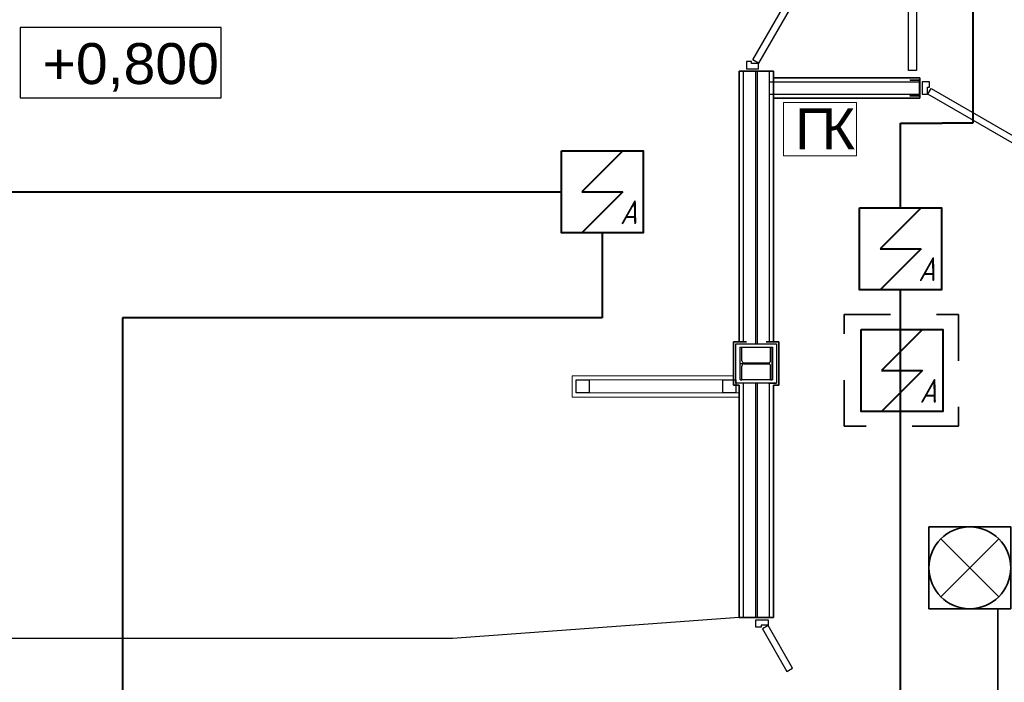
# Model space of a CAD drawing. Header units: millimetres. Extents: x -119471 to 297097, y -64331 to 65495.
# Tile 18 of 54: x -100777 to -94761, y -18050 to -14002. Entities that reach past the tile are written whole.
import ezdxf

# ---------------------------------------------------------------- set-up
doc = ezdxf.new("R2010")
doc.units = ezdxf.units.MM
doc.linetypes.add('Dashed', pattern=[564.444447, 282.222223, -282.222223])
doc.linetypes.add('GOST2.303 5', pattern=[75, 32.25, -21.5, 1.5, -19.75])
for name, color, linetype, lineweight in [('!В2 Пожар', 1, 'Continuous', 25), ('1_утеплитель наружных стен_Ном._пера__1', 7, 'Continuous', 13), ('41 ПС датчики', 1, 'Continuous', 40), ('45 ДПЛС', 232, 'Continuous', 40), ('60 Оповещение', 213, 'Continuous', 35)]:
    doc.layers.add(name, color=color, linetype=linetype, lineweight=lineweight)
doc.styles.add('GOST 2.304', font='cs_gost2304.shx')
doc.styles.add('СГЕНЕРИР_СТИЛЬ_1', font='arial.ttf')
doc.styles.add('стиль1', font='arial.ttf')

# ---------------------------------------------------------------- blocks, each defined once
blk = doc.blocks.new('Стена_42', base_point=(-96381.7, -13150.1))
at = {"layer": '1_утеплитель наружных стен_Ном._пера__1', "linetype": 'Continuous', "flags": 128}
for points in [[(-97401.7, -13175.1), (-96381.7, -13175.1)], [(-96381.7, -13150.1), (-97376.7, -13150.1)], [(-96381.7, -13175.1), (-96381.7, -13150.1)]]:
    blk.add_lwpolyline(points, dxfattribs=at)
blk = doc.blocks.new('Стена_43', base_point=(-97376.7, -13150.1))
at = {"layer": '1_утеплитель наружных стен_Ном._пера__1', "linetype": 'Continuous', "flags": 128}
for points in [[(-97401.7, -13045.1), (-97401.7, -13175.1)], [(-97376.7, -13150.1), (-97376.7, -13070.1)]]:
    blk.add_lwpolyline(points, dxfattribs=at)
blk = doc.blocks.new('Стена_44', base_point=(-97376.7, -13070.1))
at = {"layer": '1_утеплитель наружных стен_Ном._пера__1', "linetype": 'Continuous', "flags": 128}
for points in [[(-96414.7, -13045.1), (-97401.7, -13045.1)], [(-96414.7, -13070.1), (-96414.7, -13045.1)], [(-97376.7, -13070.1), (-96414.7, -13070.1)]]:
    blk.add_lwpolyline(points, dxfattribs=at)
blk = doc.blocks.new('ПК')
at = {"layer": '!В2 Пожар', "lineweight": 13, "ltscale": 100}
blk.add_lwpolyline([(447, 326.8), (0, 326.8), (0, 0), (447, 0)], close=True, dxfattribs=at)
at = {"layer": '!В2 Пожар', "ltscale": 100, "char_height": 250, "attachment_point": 1, "style": 'стиль1'}
for s, insert in [('П', (71.7, 290.1)), ('К', (234.6, 290.1))]:
    blk.add_mtext(s, dxfattribs=dict(at, insert=insert))
blk = doc.blocks.new('A$C71DB1A2A')
at = {"layer": '41 ПС датчики', "color": 0, "ltscale": 20}
for p, q in [((125, 250), (-125, 0)), ((-125, 0), (125, 0)), ((125, 0), (-125, -250))]:
    blk.add_line(p, q, dxfattribs=at)
at = {"layer": '41 ПС датчики', "color": 0}
blk.add_lwpolyline([(-250, 250), (250, 250), (250, -250), (-250, -250)], close=True, dxfattribs=at)
at = {"layer": '41 ПС датчики', "color": 0, "style": 'GOST 2.304', "oblique": 15}
blk.add_text('А', height=145.3, dxfattribs=at).set_placement((108.3, -197.5))

msp = doc.modelspace()

# ---------------------------------------------------------------- linework, layer by layer
at = {"linetype": 'Continuous'}
for p, q in [((-96297.5, -14247.4), (-95849.2, -13470.8)), ((-95814.1, -13490), (-96262.9, -14267.4)), ((-99545.4, -14050.5), (-100775.4, -14050.5)), ((-100775.4, -14050.5), (-100775.4, -14480.5)), ((-99545.4, -14480.5), (-99545.4, -14050.5)), ((-96262.9, -14267.4), (-96297.5, -14247.4)), ((-96356.9, -14317.4), (-96356.9, -15969.9)), ((-96336.9, -14317.4), (-96236.9, -14317.4)), ((-96336.9, -14317.4), (-96236.9, -14317.4)), ((-96281.9, -14317.4), (-96281.9, -15982.4)), ((-96271.9, -14317.4), (-96271.9, -15982.4)), ((-96196.9, -14317.4), (-96196.9, -14382.4)), ((-95336.9, -14369.4), (-95284.9, -14369.4)), ((-95336.9, -14372.4), (-95336.9, -14369.4)), ((-95336.9, -14372.4), (-95284.9, -14372.4)), ((-95279.9, -14461.4), (-95279.9, -14377.4)), ((-95279.9, -14441.4), (-95279.9, -14377.4)), ((-95279.9, -14441.4), (-95279.9, -14377.4)), ((-95279.9, -14377.4), (-95279.9, -14459.4)), ((-95279.9, -14377.4), (-95279.9, -14461.4)), ((-95276.9, -14377.4), (-95276.9, -14461.4)), ((-96196.9, -14382.4), (-95276.9, -14382.4)), ((-96196.9, -14382.4), (-96196.9, -15969.9)), ((-95276.9, -14382.4), (-95276.9, -14456.4)), ((-100775.4, -14480.5), (-99545.4, -14480.5)), ((-96196.9, -14457.4), (-95276.9, -14457.4)), ((-95336.9, -14469.4), (-95336.9, -14466.4)), ((-95284.9, -14466.4), (-95336.9, -14466.4)), ((-95284.9, -14469.4), (-95336.9, -14469.4)), ((-96374.4, -16002.4), (-96364.4, -16002.4)), ((-96374.4, -16202.4), (-96374.4, -16002.4)), ((-96364.4, -16086.1), (-96364.4, -16002.4)), ((-96201.9, -15982.4), (-96151.9, -15982.4)), ((-96189.4, -16086.1), (-96189.4, -16002.4)), ((-96189.4, -16002.4), (-96179.4, -16002.4)), ((-96179.4, -16202.4), (-96179.4, -16002.4)), ((-96364.4, -16202.4), (-96364.4, -16118.6)), ((-96351.4, -16099.1), (-96202.4, -16099.1)), ((-96351.4, -16105.6), (-96202.4, -16105.6)), ((-96189.4, -16202.4), (-96189.4, -16118.6)), ((-96276.9, -16222.4), (-96401.9, -16222.4)), ((-96374.4, -16202.4), (-96364.4, -16202.4)), ((-96356.9, -16222.4), (-96356.9, -17655)), ((-96281.9, -16222.4), (-96281.9, -17655)), ((-96271.9, -16222.4), (-96271.9, -17655)), ((-96201.9, -16222.4), (-96151.9, -16222.4)), ((-96196.9, -16222.4), (-96196.9, -17655)), ((-96189.4, -16202.4), (-96179.4, -16202.4)), ((-96381.9, -17655), (-98131.7, -17782.4)), ((-98131.7, -17782.4), (-102223.7, -17782.3))]:
    msp.add_line(p, q, dxfattribs=at)
at = {"linetype": 'Continuous', "lineweight": 35}
for p, q in [((-96381.9, -14317.4), (-96381.9, -15969.9)), ((-96381.9, -14317.4), (-96171.9, -14317.4)), ((-96171.9, -14482.4), (-96171.9, -14317.4)), ((-96171.9, -14357.4), (-95276.9, -14357.4)), ((-95276.9, -14482.4), (-95276.9, -14357.4)), ((-96171.9, -14482.4), (-95276.9, -14482.4)), ((-96171.9, -14482.4), (-96171.9, -15969.9)), ((-96336.9, -15969.9), (-96414.9, -15969.9)), ((-96414.9, -15969.9), (-96414.9, -16234.9)), ((-96216.9, -15969.9), (-96138.9, -15969.9)), ((-96138.9, -15969.9), (-96138.9, -16234.9)), ((-96414.9, -16234.9), (-96381.9, -16234.9)), ((-96381.9, -16234.9), (-96381.9, -17655)), ((-96171.9, -16234.9), (-96171.9, -17655)), ((-96171.9, -16234.9), (-96138.9, -16234.9)), ((-96381.9, -17655), (-96171.9, -17655)), ((-96278.3, -17655), (-96204.3, -17655))]:
    msp.add_line(p, q, dxfattribs=at)
at = {"linetype": 'GOST2.303 5'}
for p, q in [((-96376.4, -16102.4), (-96177.4, -16102.4)), ((-96276.9, -16097.1), (-96276.9, -16107.6))]:
    msp.add_line(p, q, dxfattribs=at)
at = {"linetype": 'Continuous', "flags": 128}
for points in [[(-95346.9, -12452.4), (-95296.5, -12452.4), (-95296.5, -14312.4), (-95346.9, -14312.4)], [(-96336.9, -14302.4), (-96262.9, -14302.4), (-96262.9, -14269.4), (-96304.9, -14269.4), (-96304.9, -14257.4), (-96336.9, -14257.4)], [(-95262.9, -14382.4), (-95262.9, -14456.4), (-95229.9, -14456.4), (-95229.9, -14414.4), (-95217.9, -14414.4), (-95217.9, -14382.4)], [(-95207.9, -14421.8), (-94428.5, -14871.8), (-94448.5, -14906.4), (-95227.9, -14456.4)], [(-96151.9, -16222.4), (-96401.9, -16222.4), (-96401.9, -15982.4), (-96151.9, -15982.4)], [(-97296.7, -16282.4), (-97376.7, -16282.4), (-97376.7, -16202.4), (-97296.7, -16202.4)], [(-96401.7, -16282.4), (-96481.7, -16282.4), (-96481.7, -16202.4), (-96401.7, -16202.4)], [(-96278.3, -17669), (-96204.3, -17669), (-96204.3, -17702), (-96246.3, -17702), (-96246.3, -17714), (-96278.3, -17714)], [(-96238.9, -17724), (-96088.9, -17983.8), (-96054.3, -17963.8), (-96204.3, -17704)]]:
    msp.add_lwpolyline(points, close=True, dxfattribs=at)
msp.add_lwpolyline([(-96375.9, -16002.4), (-96177.9, -16002.4), (-96177.9, -16202.4), (-96366.4, -16202.4)], dxfattribs=at)
at = {"linetype": 'Continuous'}
for centre, radius, start, end in [((-95284.9, -14377.4), 8, 0, 90), ((-95284.9, -14377.4), 5, 0, 90), ((-95284.9, -14461.4), 8, 270, 0), ((-95284.9, -14461.4), 5, 270, 0), ((-96351.4, -16086.1), 13, 180, 270), ((-96351.4, -16118.6), 13, 90, 180), ((-96202.4, -16086.1), 13, 270, 0), ((-96202.4, -16118.6), 13, 0, 90)]:
    msp.add_arc(centre, radius, start, end, dxfattribs=at)
at = {"layer": '45 ДПЛС', "ltscale": 100}
for p, q in [((-94953.3, -11897.8), (-94953.3, -14633.9)), ((-95394.8, -15151.7), (-95394.8, -14633.9)), ((-95394.8, -14633.9), (-95140.3, -14633.9)), ((-94953.3, -14633.9), (-95140.3, -14633.9)), ((-102258.7, -15053.9), (-97467.1, -15053.9)), ((-97217.1, -15303.9), (-97217.1, -15823.5)), ((-95394.8, -20352.4), (-95394.8, -15651.7)), ((-100148.4, -15823.5), (-100148.5, -20352.4)), ((-97217.1, -15823.5), (-100148.4, -15823.5))]:
    msp.add_line(p, q, dxfattribs=at)
at = {"layer": '60 Оповещение'}
for p, q in [((-94795.1, -17173.8), (-95148.7, -17527.4)), ((-94795.1, -17527.4), (-95148.7, -17173.8))]:
    msp.add_line(p, q, dxfattribs=at)
at = {"layer": '60 Оповещение', "color": 1, "linetype": 'Dashed'}
msp.add_lwpolyline([(-95738.9, -15803.7), (-95041, -15803.7), (-95041, -16485.7), (-95738.9, -16485.7)], close=True, dxfattribs=at)
at = {"layer": '60 Оповещение'}
msp.add_lwpolyline([(-94721.9, -17100.6), (-95221.9, -17100.6), (-95221.9, -17600.6), (-94721.9, -17600.6)], close=True, dxfattribs=at)
at = {"layer": '60 Оповещение', "ltscale": 100}
msp.add_lwpolyline([(-93547.4, -20426.9), (-94800.6, -20426.9), (-94800.6, -17600.6)], dxfattribs=at)
at = {"layer": '60 Оповещение'}
msp.add_circle((-94971.9, -17350.6), 250, dxfattribs=at)

# ---------------------------------------------------------------- block references
at = {"linetype": 'ByBlock'}
msp.add_blockref('ПК', (-96110.9, -14834.8), dxfattribs=at)
for name, p in [('Стена_43', (-97376.7, -16282.4)), ('Стена_44', (-97376.7, -16202.4)), ('Стена_42', (-96381.7, -16282.4))]:
    msp.add_blockref(name, p)
at = {"layer": '41 ПС датчики', "lineweight": 35, "ltscale": 100}
for p in [(-97217.1, -15053.9), (-95394.8, -15401.7), (-95386.5, -16145.1)]:
    msp.add_blockref('A$C71DB1A2A', p, dxfattribs=at)

# ---------------------------------------------------------------- texts
at = {"linetype": 'Continuous', "insert": (-100637.8, -14145.6), "char_height": 250, "attachment_point": 1, "style": 'СГЕНЕРИР_СТИЛЬ_1'}
msp.add_mtext('\\A1;{\\fArial|b0|i0|c204|p38;+0,800}', dxfattribs=at)

doc.saveas('drawing.dxf')
